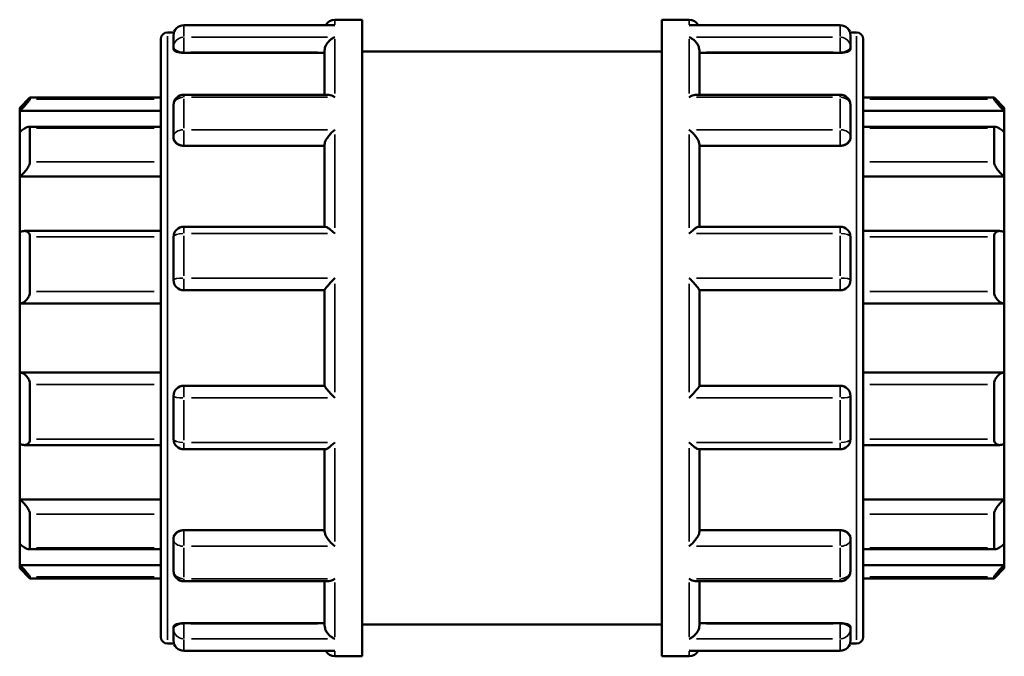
# Model space of a CAD drawing. Header units: millimetres. Extents: x -45 to 902, y -446 to 947.
# Tile 9 of 9: x 344 to 559, y 668 to 807. Entities that reach past the tile are written whole.
import ezdxf

# ---------------------------------------------------------------- set-up
doc = ezdxf.new("R2010")
doc.units = ezdxf.units.MM
doc.layers.add('Visible (ANSI)', color=7, linetype='Continuous', lineweight=50)
doc.layers.add('Visible Narrow (ANSI)', color=7, linetype='Continuous', lineweight=35)

msp = doc.modelspace()

# ---------------------------------------------------------------- linework, layer by layer
at = {"layer": 'Visible (ANSI)'}
for p, q in [((412.953, 806.672), (418.923, 806.672)), ((418.923, 667.672), (418.923, 806.672)), ((484.323, 667.672), (484.323, 806.672)), ((484.323, 806.672), (490.293, 806.672)), ((412.536, 805.467), (379.953, 805.467)), ((523.293, 805.467), (490.71, 805.467)), ((374.923, 671.952), (374.923, 802.392)), ((376.423, 803.892), (377.807, 803.892)), ((377.703, 800.706), (377.703, 803.217)), ((525.439, 803.892), (526.823, 803.892)), ((525.543, 803.217), (525.543, 800.706)), ((528.323, 802.392), (528.323, 671.952)), ((377.703, 800.706), (377.703, 800.239)), ((410.703, 790.281), (410.703, 799.933)), ((492.543, 790.281), (492.543, 799.933)), ((525.543, 800.239), (525.543, 800.706)), ((379.953, 799.456), (410.703, 799.456)), ((418.923, 799.722), (484.323, 799.722)), ((523.293, 799.456), (492.543, 799.456)), ((344.123, 787.422), (346.373, 789.672)), ((346.373, 789.672), (346.373, 789.298)), ((346.373, 789.672), (374.923, 789.672)), ((411.499, 790.281), (379.953, 790.281)), ((523.293, 790.281), (491.747, 790.281)), ((528.323, 789.672), (556.873, 789.672)), ((556.873, 789.298), (556.873, 789.672)), ((559.123, 787.422), (556.873, 789.672)), ((344.123, 786.745), (344.123, 787.422)), ((377.703, 781.172), (377.703, 788.031)), ((525.543, 788.031), (525.543, 781.172)), ((559.123, 787.422), (559.123, 786.745)), ((344.123, 786.745), (374.923, 786.745)), ((344.123, 782.11), (344.123, 786.745)), ((559.123, 786.745), (528.323, 786.745)), ((559.123, 786.745), (559.123, 782.11)), ((374.923, 783.308), (346.1, 783.308)), ((346.373, 783.023), (346.373, 775.662)), ((557.147, 783.308), (528.323, 783.308)), ((556.873, 775.662), (556.873, 783.023)), ((344.123, 772.445), (344.123, 782.11)), ((377.703, 781.172), (377.703, 780.902)), ((525.543, 780.902), (525.543, 781.172)), ((559.123, 782.11), (559.123, 772.445)), ((379.953, 779.151), (410.703, 779.151)), ((410.703, 761.468), (410.703, 779.446)), ((492.543, 761.468), (492.543, 779.446)), ((523.293, 779.151), (492.543, 779.151)), ((344.123, 772.445), (374.923, 772.445)), ((344.123, 760.31), (344.123, 772.445)), ((559.123, 772.445), (528.323, 772.445)), ((559.123, 772.445), (559.123, 760.31)), ((410.839, 761.468), (379.953, 761.468)), ((523.293, 761.468), (492.407, 761.468)), ((344.123, 744.672), (344.123, 760.31)), ((374.923, 760.54), (345.109, 760.54)), ((346.373, 759.236), (346.373, 747.324)), ((377.703, 749.847), (377.703, 759.218)), ((525.543, 759.218), (525.543, 749.847)), ((558.137, 760.54), (528.323, 760.54)), ((556.873, 747.324), (556.873, 759.236)), ((559.123, 760.31), (559.123, 744.672)), ((379.953, 747.597), (410.703, 747.597)), ((410.703, 726.714), (410.703, 747.631)), ((492.543, 726.714), (492.543, 747.631)), ((492.543, 747.597), (523.293, 747.597)), ((344.123, 744.672), (374.923, 744.672)), ((344.123, 729.672), (344.123, 744.672)), ((559.123, 744.672), (528.323, 744.672)), ((559.123, 744.672), (559.123, 729.672)), ((344.123, 714.035), (344.123, 729.672)), ((344.123, 729.672), (374.923, 729.672)), ((559.123, 729.672), (528.323, 729.672)), ((559.123, 729.672), (559.123, 714.035)), ((346.373, 727.021), (346.373, 715.109)), ((410.703, 726.747), (379.953, 726.747)), ((523.293, 726.747), (492.543, 726.747)), ((556.873, 715.109), (556.873, 727.021)), ((377.703, 715.127), (377.703, 724.497)), ((525.543, 724.497), (525.543, 715.127)), ((344.123, 701.899), (344.123, 714.035)), ((345.109, 713.805), (374.923, 713.805)), ((528.323, 713.805), (558.137, 713.805)), ((559.123, 714.035), (559.123, 701.899)), ((379.953, 712.877), (410.839, 712.877)), ((410.703, 694.899), (410.703, 712.877)), ((492.407, 712.877), (523.293, 712.877)), ((492.543, 694.899), (492.543, 712.877)), ((344.123, 692.235), (344.123, 701.899)), ((344.123, 701.899), (374.923, 701.899)), ((559.123, 701.899), (528.323, 701.899)), ((559.123, 701.899), (559.123, 692.235)), ((346.373, 698.683), (346.373, 691.321)), ((556.873, 691.321), (556.873, 698.683)), ((379.953, 695.194), (410.703, 695.194)), ((523.293, 695.194), (492.543, 695.194)), ((377.703, 693.443), (377.703, 693.173)), ((377.703, 686.313), (377.703, 693.173)), ((525.543, 693.173), (525.543, 693.443)), ((525.543, 693.173), (525.543, 686.313)), ((344.123, 687.599), (344.123, 692.235)), ((346.1, 691.036), (374.923, 691.036)), ((528.323, 691.036), (557.147, 691.036)), ((559.123, 692.235), (559.123, 687.599)), ((344.123, 686.922), (344.123, 687.599)), ((344.123, 687.599), (374.923, 687.599)), ((344.123, 686.922), (346.373, 684.672)), ((559.123, 687.599), (528.323, 687.599)), ((559.123, 686.922), (556.873, 684.672)), ((559.123, 687.599), (559.123, 686.922)), ((346.373, 685.047), (346.373, 684.672)), ((346.373, 684.672), (374.923, 684.672)), ((379.953, 684.063), (411.499, 684.063)), ((410.703, 674.411), (410.703, 684.063)), ((491.747, 684.063), (523.293, 684.063)), ((492.543, 674.411), (492.543, 684.063)), ((528.323, 684.672), (556.873, 684.672)), ((556.873, 684.672), (556.873, 685.047)), ((377.703, 674.106), (377.703, 673.638)), ((377.703, 671.128), (377.703, 673.638)), ((379.953, 674.888), (410.703, 674.888)), ((418.923, 674.622), (484.323, 674.622)), ((523.293, 674.888), (492.543, 674.888)), ((525.543, 673.638), (525.543, 674.106)), ((525.543, 673.638), (525.543, 671.128)), ((376.423, 670.452), (377.807, 670.452)), ((379.953, 668.878), (412.536, 668.878)), ((490.71, 668.878), (523.293, 668.878)), ((525.439, 670.452), (526.823, 670.452)), ((412.953, 667.672), (418.923, 667.672)), ((484.323, 667.672), (490.293, 667.672))]:
    msp.add_line(p, q, dxfattribs=at)
for centre, radius, start, end in [((412.953, 804.422), 2.25, 90, 152.33338), ((490.293, 804.422), 2.25, 27.66662, 90), ((379.953, 803.217), 2.25, 90, 180), ((523.293, 803.217), 2.25, 0, 90), ((376.423, 802.392), 1.5, 90, 180), ((526.823, 802.392), 1.5, 0, 90), ((379.953, 788.031), 2.25, 90, 180), ((523.293, 788.031), 2.25, 0, 90), ((379.953, 759.218), 2.25, 90, 180), ((523.293, 759.218), 2.25, 0, 90), ((379.953, 749.847), 2.25, 180, 270), ((523.293, 749.847), 2.25, 270, 0), ((379.953, 724.497), 2.25, 90, 180), ((523.293, 724.497), 2.25, 0, 90), ((379.953, 715.127), 2.25, 180, 270), ((523.293, 715.127), 2.25, 270, 0), ((379.953, 686.313), 2.25, 180, 270), ((523.293, 686.313), 2.25, 270, 0), ((376.423, 671.952), 1.5, 180, 270), ((379.953, 671.128), 2.25, 180, 270), ((523.293, 671.128), 2.25, 270, 0), ((526.823, 671.952), 1.5, 270, 0), ((412.953, 669.922), 2.25, 207.66662, 270), ((490.293, 669.922), 2.25, 270, 332.33338)]:
    msp.add_arc(centre, radius, start, end, dxfattribs=at)
for points, knots in [([(412.953, 805.427), (412.951, 805.427), (412.949, 805.428), (412.809, 805.454), (412.672, 805.467), (412.536, 805.467)], [-0.000956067, -0.000956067, -0.000956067, -0.000956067, 0, 0, 0.058613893, 0.058613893, 0.058613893, 0.058613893]), ([(490.71, 805.467), (490.574, 805.467), (490.437, 805.454), (490.298, 805.428), (490.295, 805.427), (490.293, 805.427)], [0.371508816, 0.371508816, 0.371508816, 0.371508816, 0.42955829, 0.42955829, 0.430505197, 0.430505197, 0.430505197, 0.430505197]), ([(410.703, 799.933), (410.703, 800.131), (410.733, 800.335), (410.851, 800.772), (410.946, 800.996), (411.213, 801.483), (411.401, 801.731), (411.801, 802.155), (412.017, 802.334), (412.469, 802.632), (412.708, 802.75), (412.949, 802.83), (412.951, 802.831), (412.953, 802.832)], [0, 0, 0, 0, 0.06327978, 0.06327978, 0.1359155, 0.1359155, 0.23264766, 0.23264766, 0.32869494, 0.32869494, 0.42955829, 0.42955829, 0.4305052, 0.4305052, 0.4305052, 0.4305052]), ([(490.293, 802.832), (490.295, 802.831), (490.298, 802.83), (490.534, 802.751), (490.769, 802.636), (491.214, 802.345), (491.427, 802.171), (491.829, 801.752), (492.019, 801.503), (492.292, 801.015), (492.388, 800.79), (492.51, 800.353), (492.542, 800.148), (492.543, 799.944), (492.543, 799.939), (492.543, 799.933)], [-0.00095607, -0.00095607, -0.00095607, -0.00095607, 0, 0, 0.10013426, 0.10013426, 0.19563454, 0.19563454, 0.2941931, 0.2941931, 0.36798874, 0.36798874, 0.43195184, 0.43195184, 0.43369219, 0.43369219, 0.43369219, 0.43369219]), ([(379.953, 799.456), (379.671, 799.456), (379.37, 799.477), (378.818, 799.559), (378.566, 799.621), (378.165, 799.762), (377.99, 799.851), (377.759, 800.043), (377.703, 800.145), (377.703, 800.239)], [0, 0, 0, 0, 0.08465853, 0.08465853, 0.16931707, 0.16931707, 0.25551298, 0.25551298, 0.34170889, 0.34170889, 0.34170889, 0.34170889]), ([(525.543, 800.239), (525.543, 800.145), (525.487, 800.043), (525.256, 799.851), (525.082, 799.762), (524.681, 799.621), (524.429, 799.559), (523.876, 799.477), (523.575, 799.456), (523.293, 799.456)], [0.34269651, 0.34269651, 0.34269651, 0.34269651, 0.42889242, 0.42889242, 0.51508833, 0.51508833, 0.59974687, 0.59974687, 0.6844054, 0.6844054, 0.6844054, 0.6844054]), ([(346.373, 789.298), (346.373, 789.278), (346.357, 789.242), (346.292, 789.138), (346.244, 789.07), (346.061, 788.831), (345.887, 788.622), (345.481, 788.159), (345.212, 787.865), (344.662, 787.287), (344.383, 787.003), (344.123, 786.745)], [0.42427081, 0.42427081, 0.42427081, 0.42427081, 0.47211976, 0.47211976, 0.51996871, 0.51996871, 0.61566661, 0.61566661, 0.73210411, 0.73210411, 0.84144983, 0.84144983, 0.84144983, 0.84144983]), ([(412.953, 789.733), (412.951, 789.734), (412.949, 789.736), (412.712, 789.892), (412.477, 790.02), (412.032, 790.201), (411.819, 790.258), (411.58, 790.279), (411.539, 790.281), (411.499, 790.281)], [-0.00095607, -0.00095607, -0.00095607, -0.00095607, 0, 0, 0.10013426, 0.10013426, 0.19563454, 0.19563454, 0.21557631, 0.21557631, 0.21557631, 0.21557631]), ([(491.747, 790.281), (491.713, 790.281), (491.679, 790.28), (491.445, 790.262), (491.229, 790.206), (490.777, 790.024), (490.538, 789.895), (490.298, 789.736), (490.295, 789.734), (490.293, 789.733)], [0.2160496, 0.2160496, 0.2160496, 0.2160496, 0.23264766, 0.23264766, 0.32869494, 0.32869494, 0.42955829, 0.42955829, 0.4305052, 0.4305052, 0.4305052, 0.4305052]), ([(559.123, 786.745), (558.863, 787.003), (558.584, 787.287), (558.035, 787.865), (557.765, 788.159), (557.36, 788.622), (557.185, 788.831), (557.002, 789.07), (556.954, 789.138), (556.89, 789.242), (556.873, 789.278), (556.873, 789.298)], [0.80901319, 0.80901319, 0.80901319, 0.80901319, 0.91835891, 0.91835891, 1.03479641, 1.03479641, 1.13049431, 1.13049431, 1.17834326, 1.17834326, 1.22619221, 1.22619221, 1.22619221, 1.22619221]), ([(344.123, 782.11), (344.383, 782.34), (344.662, 782.566), (345.212, 782.956), (345.481, 783.115), (345.887, 783.285), (346.061, 783.326), (346.244, 783.287), (346.292, 783.257), (346.357, 783.164), (346.373, 783.101), (346.373, 783.023)], [0.80901319, 0.80901319, 0.80901319, 0.80901319, 0.91835891, 0.91835891, 1.03479641, 1.03479641, 1.13049431, 1.13049431, 1.17834326, 1.17834326, 1.22619221, 1.22619221, 1.22619221, 1.22619221]), ([(410.703, 779.446), (410.703, 779.581), (410.733, 779.736), (410.851, 780.098), (410.946, 780.302), (411.213, 780.779), (411.401, 781.049), (411.801, 781.557), (412.017, 781.796), (412.469, 782.245), (412.708, 782.455), (412.949, 782.64), (412.951, 782.642), (412.953, 782.644)], [0, 0, 0, 0, 0.06327978, 0.06327978, 0.1359155, 0.1359155, 0.23264766, 0.23264766, 0.32869494, 0.32869494, 0.42955829, 0.42955829, 0.4305052, 0.4305052, 0.4305052, 0.4305052]), ([(490.293, 782.644), (490.295, 782.642), (490.298, 782.64), (490.534, 782.458), (490.769, 782.252), (491.214, 781.812), (491.427, 781.577), (491.829, 781.073), (492.019, 780.8), (492.292, 780.32), (492.388, 780.114), (492.51, 779.75), (492.542, 779.593), (492.543, 779.453), (492.543, 779.449), (492.543, 779.446)], [-0.00095607, -0.00095607, -0.00095607, -0.00095607, 0, 0, 0.10013426, 0.10013426, 0.19563454, 0.19563454, 0.2941931, 0.2941931, 0.36798874, 0.36798874, 0.43195184, 0.43195184, 0.43369219, 0.43369219, 0.43369219, 0.43369219]), ([(556.873, 783.023), (556.873, 783.101), (556.89, 783.164), (556.954, 783.257), (557.002, 783.287), (557.185, 783.326), (557.36, 783.285), (557.765, 783.115), (558.035, 782.956), (558.584, 782.566), (558.863, 782.34), (559.123, 782.11)], [0.42427081, 0.42427081, 0.42427081, 0.42427081, 0.47211976, 0.47211976, 0.51996871, 0.51996871, 0.61566661, 0.61566661, 0.73210411, 0.73210411, 0.84144983, 0.84144983, 0.84144983, 0.84144983]), ([(379.953, 779.151), (379.671, 779.151), (379.37, 779.195), (378.818, 779.375), (378.566, 779.51), (378.165, 779.821), (377.99, 780.02), (377.759, 780.452), (377.703, 780.685), (377.703, 780.902)], [0, 0, 0, 0, 0.08465853, 0.08465853, 0.16931707, 0.16931707, 0.25551298, 0.25551298, 0.34170889, 0.34170889, 0.34170889, 0.34170889]), ([(525.543, 780.902), (525.543, 780.685), (525.487, 780.452), (525.256, 780.02), (525.082, 779.821), (524.681, 779.51), (524.429, 779.375), (523.876, 779.195), (523.575, 779.151), (523.293, 779.151)], [0.34269651, 0.34269651, 0.34269651, 0.34269651, 0.42889242, 0.42889242, 0.51508833, 0.51508833, 0.59974687, 0.59974687, 0.6844054, 0.6844054, 0.6844054, 0.6844054]), ([(346.373, 775.662), (346.373, 775.553), (346.357, 775.431), (346.292, 775.17), (346.244, 775.03), (346.061, 774.604), (345.887, 774.307), (345.481, 773.728), (345.212, 773.412), (344.662, 772.866), (344.383, 772.632), (344.123, 772.445)], [0.42427081, 0.42427081, 0.42427081, 0.42427081, 0.47211976, 0.47211976, 0.51996871, 0.51996871, 0.61566661, 0.61566661, 0.73210411, 0.73210411, 0.84144983, 0.84144983, 0.84144983, 0.84144983]), ([(559.123, 772.445), (558.863, 772.632), (558.584, 772.866), (558.035, 773.412), (557.765, 773.728), (557.36, 774.307), (557.185, 774.604), (557.002, 775.03), (556.954, 775.17), (556.89, 775.431), (556.873, 775.553), (556.873, 775.662)], [0.80901319, 0.80901319, 0.80901319, 0.80901319, 0.91835891, 0.91835891, 1.03479641, 1.03479641, 1.13049431, 1.13049431, 1.17834326, 1.17834326, 1.22619221, 1.22619221, 1.22619221, 1.22619221]), ([(412.953, 759.955), (412.951, 759.958), (412.949, 759.96), (412.712, 760.186), (412.477, 760.4), (412.032, 760.777), (411.819, 760.944), (411.417, 761.226), (411.227, 761.341), (410.98, 761.446), (410.901, 761.468), (410.839, 761.468)], [-0.00095607, -0.00095607, -0.00095607, -0.00095607, 0, 0, 0.10013426, 0.10013426, 0.19563454, 0.19563454, 0.2941931, 0.2941931, 0.3520445, 0.3520445, 0.3520445, 0.3520445]), ([(492.407, 761.468), (492.348, 761.468), (492.273, 761.448), (492.033, 761.349), (491.846, 761.237), (491.445, 760.958), (491.229, 760.789), (490.777, 760.407), (490.538, 760.19), (490.298, 759.96), (490.295, 759.958), (490.293, 759.955)], [0.08088064, 0.08088064, 0.08088064, 0.08088064, 0.1359155, 0.1359155, 0.23264766, 0.23264766, 0.32869494, 0.32869494, 0.42955829, 0.42955829, 0.4305052, 0.4305052, 0.4305052, 0.4305052]), ([(344.123, 760.31), (344.383, 760.425), (344.662, 760.506), (345.212, 760.558), (345.481, 760.522), (345.887, 760.335), (346.061, 760.193), (346.244, 759.889), (346.292, 759.773), (346.357, 759.519), (346.373, 759.38), (346.373, 759.236)], [0.80901319, 0.80901319, 0.80901319, 0.80901319, 0.91835891, 0.91835891, 1.03479641, 1.03479641, 1.13049431, 1.13049431, 1.17834326, 1.17834326, 1.22619221, 1.22619221, 1.22619221, 1.22619221]), ([(556.873, 759.236), (556.873, 759.38), (556.89, 759.519), (556.954, 759.773), (557.002, 759.889), (557.185, 760.193), (557.36, 760.335), (557.765, 760.522), (558.035, 760.558), (558.584, 760.506), (558.863, 760.425), (559.123, 760.31)], [0.42427081, 0.42427081, 0.42427081, 0.42427081, 0.47211976, 0.47211976, 0.51996871, 0.51996871, 0.61566661, 0.61566661, 0.73210411, 0.73210411, 0.84144983, 0.84144983, 0.84144983, 0.84144983]), ([(410.703, 747.631), (410.703, 747.667), (410.733, 747.732), (410.851, 747.922), (410.946, 748.051), (411.213, 748.39), (411.401, 748.611), (411.801, 749.065), (412.017, 749.301), (412.469, 749.78), (412.708, 750.027), (412.949, 750.267), (412.951, 750.269), (412.953, 750.271)], [0, 0, 0, 0, 0.06327978, 0.06327978, 0.1359155, 0.1359155, 0.23264766, 0.23264766, 0.32869494, 0.32869494, 0.42955829, 0.42955829, 0.4305052, 0.4305052, 0.4305052, 0.4305052]), ([(490.293, 750.271), (490.295, 750.269), (490.298, 750.267), (490.534, 750.031), (490.769, 749.789), (491.214, 749.317), (491.427, 749.085), (491.829, 748.631), (492.019, 748.407), (492.292, 748.063), (492.388, 747.931), (492.51, 747.738), (492.542, 747.672), (492.543, 747.633), (492.543, 747.632), (492.543, 747.631)], [-0.00095607, -0.00095607, -0.00095607, -0.00095607, 0, 0, 0.10013426, 0.10013426, 0.19563454, 0.19563454, 0.2941931, 0.2941931, 0.36798874, 0.36798874, 0.43195184, 0.43195184, 0.43369219, 0.43369219, 0.43369219, 0.43369219]), ([(346.373, 747.324), (346.373, 747.168), (346.357, 747.007), (346.292, 746.688), (346.244, 746.53), (346.061, 746.079), (345.887, 745.808), (345.481, 745.334), (345.212, 745.116), (344.662, 744.811), (344.383, 744.717), (344.123, 744.672)], [0.42427081, 0.42427081, 0.42427081, 0.42427081, 0.47211976, 0.47211976, 0.51996871, 0.51996871, 0.61566661, 0.61566661, 0.73210411, 0.73210411, 0.84144983, 0.84144983, 0.84144983, 0.84144983]), ([(559.123, 744.672), (558.863, 744.717), (558.584, 744.811), (558.035, 745.116), (557.765, 745.334), (557.36, 745.808), (557.185, 746.079), (557.002, 746.53), (556.954, 746.688), (556.89, 747.007), (556.873, 747.168), (556.873, 747.324)], [0.80901319, 0.80901319, 0.80901319, 0.80901319, 0.91835891, 0.91835891, 1.03479641, 1.03479641, 1.13049431, 1.13049431, 1.17834326, 1.17834326, 1.22619221, 1.22619221, 1.22619221, 1.22619221]), ([(344.123, 729.672), (344.383, 729.628), (344.662, 729.533), (345.212, 729.228), (345.481, 729.01), (345.887, 728.537), (346.061, 728.266), (346.244, 727.815), (346.292, 727.657), (346.357, 727.338), (346.373, 727.177), (346.373, 727.021)], [0.80901319, 0.80901319, 0.80901319, 0.80901319, 0.91835891, 0.91835891, 1.03479641, 1.03479641, 1.13049431, 1.13049431, 1.17834326, 1.17834326, 1.22619221, 1.22619221, 1.22619221, 1.22619221]), ([(556.873, 727.021), (556.873, 727.177), (556.89, 727.338), (556.954, 727.657), (557.002, 727.815), (557.185, 728.266), (557.36, 728.537), (557.765, 729.01), (558.035, 729.228), (558.584, 729.533), (558.863, 729.628), (559.123, 729.672)], [0.42427081, 0.42427081, 0.42427081, 0.42427081, 0.47211976, 0.47211976, 0.51996871, 0.51996871, 0.61566661, 0.61566661, 0.73210411, 0.73210411, 0.84144983, 0.84144983, 0.84144983, 0.84144983]), ([(412.953, 724.073), (412.951, 724.075), (412.949, 724.078), (412.712, 724.314), (412.477, 724.556), (412.032, 725.028), (411.819, 725.26), (411.417, 725.714), (411.227, 725.938), (410.955, 726.282), (410.858, 726.413), (410.736, 726.607), (410.705, 726.673), (410.703, 726.712), (410.703, 726.713), (410.703, 726.714)], [-0.00095607, -0.00095607, -0.00095607, -0.00095607, 0, 0, 0.10013426, 0.10013426, 0.19563454, 0.19563454, 0.2941931, 0.2941931, 0.36798874, 0.36798874, 0.43195184, 0.43195184, 0.43369219, 0.43369219, 0.43369219, 0.43369219]), ([(492.543, 726.714), (492.543, 726.677), (492.514, 726.613), (492.395, 726.423), (492.3, 726.294), (492.033, 725.955), (491.846, 725.734), (491.445, 725.28), (491.229, 725.044), (490.777, 724.564), (490.538, 724.318), (490.298, 724.078), (490.295, 724.075), (490.293, 724.073)], [0, 0, 0, 0, 0.06327978, 0.06327978, 0.1359155, 0.1359155, 0.23264766, 0.23264766, 0.32869494, 0.32869494, 0.42955829, 0.42955829, 0.4305052, 0.4305052, 0.4305052, 0.4305052]), ([(346.373, 715.109), (346.373, 714.964), (346.357, 714.826), (346.292, 714.571), (346.244, 714.455), (346.061, 714.152), (345.887, 714.01), (345.481, 713.823), (345.212, 713.786), (344.662, 713.839), (344.383, 713.92), (344.123, 714.035)], [0.42427081, 0.42427081, 0.42427081, 0.42427081, 0.47211976, 0.47211976, 0.51996871, 0.51996871, 0.61566661, 0.61566661, 0.73210411, 0.73210411, 0.84144983, 0.84144983, 0.84144983, 0.84144983]), ([(410.839, 712.877), (410.898, 712.877), (410.974, 712.897), (411.213, 712.996), (411.401, 713.108), (411.801, 713.387), (412.017, 713.556), (412.469, 713.938), (412.708, 714.154), (412.949, 714.385), (412.951, 714.387), (412.953, 714.389)], [0.08088064, 0.08088064, 0.08088064, 0.08088064, 0.1359155, 0.1359155, 0.23264766, 0.23264766, 0.32869494, 0.32869494, 0.42955829, 0.42955829, 0.4305052, 0.4305052, 0.4305052, 0.4305052]), ([(490.293, 714.389), (490.295, 714.387), (490.298, 714.385), (490.534, 714.158), (490.769, 713.945), (491.214, 713.568), (491.427, 713.401), (491.829, 713.118), (492.019, 713.003), (492.266, 712.899), (492.346, 712.877), (492.407, 712.877)], [-0.00095607, -0.00095607, -0.00095607, -0.00095607, 0, 0, 0.10013426, 0.10013426, 0.19563454, 0.19563454, 0.2941931, 0.2941931, 0.3520445, 0.3520445, 0.3520445, 0.3520445]), ([(559.123, 714.035), (558.863, 713.92), (558.584, 713.839), (558.035, 713.786), (557.765, 713.823), (557.36, 714.01), (557.185, 714.152), (557.002, 714.455), (556.954, 714.571), (556.89, 714.826), (556.873, 714.964), (556.873, 715.109)], [0.80901319, 0.80901319, 0.80901319, 0.80901319, 0.91835891, 0.91835891, 1.03479641, 1.03479641, 1.13049431, 1.13049431, 1.17834326, 1.17834326, 1.22619221, 1.22619221, 1.22619221, 1.22619221]), ([(344.123, 701.899), (344.383, 701.712), (344.662, 701.479), (345.212, 700.933), (345.481, 700.616), (345.887, 700.037), (346.061, 699.741), (346.244, 699.314), (346.292, 699.175), (346.357, 698.913), (346.373, 698.792), (346.373, 698.683)], [0.80901319, 0.80901319, 0.80901319, 0.80901319, 0.91835891, 0.91835891, 1.03479641, 1.03479641, 1.13049431, 1.13049431, 1.17834326, 1.17834326, 1.22619221, 1.22619221, 1.22619221, 1.22619221]), ([(556.873, 698.683), (556.873, 698.792), (556.89, 698.913), (556.954, 699.175), (557.002, 699.314), (557.185, 699.741), (557.36, 700.037), (557.765, 700.616), (558.035, 700.933), (558.584, 701.479), (558.863, 701.712), (559.123, 701.899)], [0.42427081, 0.42427081, 0.42427081, 0.42427081, 0.47211976, 0.47211976, 0.51996871, 0.51996871, 0.61566661, 0.61566661, 0.73210411, 0.73210411, 0.84144983, 0.84144983, 0.84144983, 0.84144983]), ([(377.703, 693.443), (377.703, 693.66), (377.759, 693.893), (377.99, 694.325), (378.165, 694.523), (378.566, 694.835), (378.818, 694.97), (379.37, 695.149), (379.671, 695.194), (379.953, 695.194)], [-0.34170889, -0.34170889, -0.34170889, -0.34170889, -0.25551298, -0.25551298, -0.16931707, -0.16931707, -0.08465853, -0.08465853, 0, 0, 0, 0]), ([(412.953, 691.701), (412.951, 691.703), (412.949, 691.704), (412.712, 691.887), (412.477, 692.093), (412.032, 692.533), (411.819, 692.768), (411.417, 693.272), (411.227, 693.545), (410.955, 694.025), (410.858, 694.231), (410.736, 694.595), (410.705, 694.751), (410.703, 694.892), (410.703, 694.895), (410.703, 694.899)], [-0.00095607, -0.00095607, -0.00095607, -0.00095607, 0, 0, 0.10013426, 0.10013426, 0.19563454, 0.19563454, 0.2941931, 0.2941931, 0.36798874, 0.36798874, 0.43195184, 0.43195184, 0.43369219, 0.43369219, 0.43369219, 0.43369219]), ([(492.543, 694.899), (492.543, 694.764), (492.514, 694.609), (492.395, 694.247), (492.3, 694.043), (492.033, 693.566), (491.846, 693.295), (491.445, 692.788), (491.229, 692.549), (490.777, 692.1), (490.538, 691.89), (490.298, 691.704), (490.295, 691.703), (490.293, 691.701)], [0, 0, 0, 0, 0.06327978, 0.06327978, 0.1359155, 0.1359155, 0.23264766, 0.23264766, 0.32869494, 0.32869494, 0.42955829, 0.42955829, 0.4305052, 0.4305052, 0.4305052, 0.4305052]), ([(523.293, 695.194), (523.575, 695.194), (523.876, 695.149), (524.429, 694.97), (524.681, 694.835), (525.082, 694.523), (525.256, 694.325), (525.487, 693.893), (525.543, 693.66), (525.543, 693.443)], [0.6844054, 0.6844054, 0.6844054, 0.6844054, 0.76906393, 0.76906393, 0.85372246, 0.85372246, 0.93991838, 0.93991838, 1.02611429, 1.02611429, 1.02611429, 1.02611429]), ([(346.373, 691.321), (346.373, 691.244), (346.357, 691.18), (346.292, 691.087), (346.244, 691.058), (346.061, 691.018), (345.887, 691.059), (345.481, 691.23), (345.212, 691.389), (344.662, 691.779), (344.383, 692.005), (344.123, 692.235)], [0.42427081, 0.42427081, 0.42427081, 0.42427081, 0.47211976, 0.47211976, 0.51996871, 0.51996871, 0.61566661, 0.61566661, 0.73210411, 0.73210411, 0.84144983, 0.84144983, 0.84144983, 0.84144983]), ([(559.123, 692.235), (558.863, 692.005), (558.584, 691.779), (558.035, 691.389), (557.765, 691.23), (557.36, 691.059), (557.185, 691.018), (557.002, 691.058), (556.954, 691.087), (556.89, 691.18), (556.873, 691.244), (556.873, 691.321)], [0.80901319, 0.80901319, 0.80901319, 0.80901319, 0.91835891, 0.91835891, 1.03479641, 1.03479641, 1.13049431, 1.13049431, 1.17834326, 1.17834326, 1.22619221, 1.22619221, 1.22619221, 1.22619221]), ([(344.123, 687.599), (344.383, 687.342), (344.662, 687.058), (345.212, 686.479), (345.481, 686.185), (345.887, 685.722), (346.061, 685.514), (346.244, 685.274), (346.292, 685.207), (346.357, 685.102), (346.373, 685.066), (346.373, 685.047)], [0.80901319, 0.80901319, 0.80901319, 0.80901319, 0.91835891, 0.91835891, 1.03479641, 1.03479641, 1.13049431, 1.13049431, 1.17834326, 1.17834326, 1.22619221, 1.22619221, 1.22619221, 1.22619221]), ([(556.873, 685.047), (556.873, 685.066), (556.89, 685.102), (556.954, 685.207), (557.002, 685.274), (557.185, 685.514), (557.36, 685.722), (557.765, 686.185), (558.035, 686.479), (558.584, 687.058), (558.863, 687.342), (559.123, 687.599)], [0.42427081, 0.42427081, 0.42427081, 0.42427081, 0.47211976, 0.47211976, 0.51996871, 0.51996871, 0.61566661, 0.61566661, 0.73210411, 0.73210411, 0.84144983, 0.84144983, 0.84144983, 0.84144983]), ([(411.499, 684.063), (411.533, 684.063), (411.567, 684.065), (411.801, 684.082), (412.017, 684.139), (412.469, 684.32), (412.708, 684.45), (412.949, 684.609), (412.951, 684.61), (412.953, 684.612)], [0.2160496, 0.2160496, 0.2160496, 0.2160496, 0.23264766, 0.23264766, 0.32869494, 0.32869494, 0.42955829, 0.42955829, 0.4305052, 0.4305052, 0.4305052, 0.4305052]), ([(490.293, 684.612), (490.295, 684.61), (490.298, 684.609), (490.534, 684.452), (490.769, 684.325), (491.214, 684.144), (491.427, 684.086), (491.666, 684.065), (491.707, 684.063), (491.747, 684.063)], [-0.00095607, -0.00095607, -0.00095607, -0.00095607, 0, 0, 0.10013426, 0.10013426, 0.19563454, 0.19563454, 0.21557631, 0.21557631, 0.21557631, 0.21557631]), ([(377.703, 674.106), (377.703, 674.2), (377.759, 674.302), (377.99, 674.493), (378.165, 674.582), (378.566, 674.724), (378.818, 674.785), (379.37, 674.868), (379.671, 674.888), (379.953, 674.888)], [-0.34170889, -0.34170889, -0.34170889, -0.34170889, -0.25551298, -0.25551298, -0.16931707, -0.16931707, -0.08465853, -0.08465853, 0, 0, 0, 0]), ([(412.953, 671.513), (412.951, 671.513), (412.949, 671.514), (412.712, 671.594), (412.477, 671.708), (412.032, 671.999), (411.819, 672.174), (411.417, 672.593), (411.227, 672.841), (410.955, 673.329), (410.858, 673.555), (410.736, 673.992), (410.705, 674.196), (410.703, 674.401), (410.703, 674.406), (410.703, 674.411)], [-0.00095607, -0.00095607, -0.00095607, -0.00095607, 0, 0, 0.10013426, 0.10013426, 0.19563454, 0.19563454, 0.2941931, 0.2941931, 0.36798874, 0.36798874, 0.43195184, 0.43195184, 0.43369219, 0.43369219, 0.43369219, 0.43369219]), ([(492.543, 674.411), (492.543, 674.213), (492.514, 674.01), (492.395, 673.573), (492.3, 673.349), (492.033, 672.862), (491.846, 672.614), (491.445, 672.189), (491.229, 672.01), (490.777, 671.712), (490.538, 671.595), (490.298, 671.514), (490.295, 671.513), (490.293, 671.513)], [0, 0, 0, 0, 0.06327978, 0.06327978, 0.1359155, 0.1359155, 0.23264766, 0.23264766, 0.32869494, 0.32869494, 0.42955829, 0.42955829, 0.4305052, 0.4305052, 0.4305052, 0.4305052]), ([(523.293, 674.888), (523.575, 674.888), (523.876, 674.868), (524.429, 674.785), (524.681, 674.724), (525.082, 674.582), (525.256, 674.493), (525.487, 674.302), (525.543, 674.2), (525.543, 674.106)], [0.6844054, 0.6844054, 0.6844054, 0.6844054, 0.76906393, 0.76906393, 0.85372246, 0.85372246, 0.93991838, 0.93991838, 1.02611429, 1.02611429, 1.02611429, 1.02611429]), ([(412.536, 668.878), (412.672, 668.878), (412.809, 668.891), (412.949, 668.917), (412.951, 668.917), (412.953, 668.918)], [0.371508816, 0.371508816, 0.371508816, 0.371508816, 0.42955829, 0.42955829, 0.430505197, 0.430505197, 0.430505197, 0.430505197]), ([(490.293, 668.918), (490.295, 668.917), (490.298, 668.917), (490.437, 668.891), (490.574, 668.878), (490.71, 668.878)], [-0.000956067, -0.000956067, -0.000956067, -0.000956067, 0, 0, 0.058613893, 0.058613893, 0.058613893, 0.058613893])]:
    msp.add_open_spline(points, degree=3, knots=knots, dxfattribs=at)
at = {"layer": 'Visible Narrow (ANSI)'}
for p, q in [((412.953, 806.669), (412.953, 805.548)), ((490.293, 805.548), (490.293, 806.669)), ((379.953, 805.431), (379.953, 805.467)), ((379.953, 805.33), (379.953, 802.995)), ((381.603, 805.427), (411.303, 805.427)), ((491.943, 805.427), (521.643, 805.427)), ((523.293, 805.467), (523.293, 805.431)), ((523.293, 802.995), (523.293, 805.33)), ((376.423, 803.071), (376.423, 671.274)), ((379.953, 799.757), (379.953, 802.759)), ((411.303, 802.832), (381.603, 802.832)), ((412.953, 802.388), (412.953, 790.586)), ((490.293, 790.586), (490.293, 802.388)), ((521.643, 802.832), (491.943, 802.832)), ((523.293, 802.759), (523.293, 799.757)), ((526.823, 671.274), (526.823, 803.071)), ((379.953, 799.463), (379.953, 799.575)), ((381.491, 799.581), (409.166, 799.581)), ((494.081, 799.581), (521.756, 799.581)), ((523.293, 799.575), (523.293, 799.463)), ((373.496, 789.298), (347.801, 789.298)), ((379.953, 789.784), (379.953, 790.28)), ((379.953, 789.403), (379.953, 783.022)), ((381.603, 789.733), (411.303, 789.733)), ((491.943, 789.733), (521.643, 789.733)), ((523.293, 790.28), (523.293, 789.784)), ((523.293, 783.022), (523.293, 789.403)), ((555.446, 789.298), (529.751, 789.298)), ((347.801, 783.023), (373.496, 783.023)), ((411.303, 782.644), (381.603, 782.644)), ((521.643, 782.644), (491.943, 782.644)), ((529.751, 783.023), (555.446, 783.023)), ((379.953, 779.329), (379.953, 782.488)), ((412.953, 781.639), (412.953, 761.196)), ((490.293, 761.196), (490.293, 781.639)), ((523.293, 782.488), (523.293, 779.329)), ((379.953, 779.155), (379.953, 779.219)), ((381.491, 779.223), (409.166, 779.223)), ((494.081, 779.223), (521.756, 779.223)), ((523.293, 779.219), (523.293, 779.155)), ((373.496, 775.662), (347.801, 775.662)), ((555.446, 775.662), (529.751, 775.662)), ((379.953, 760.085), (379.953, 761.464)), ((523.293, 761.464), (523.293, 760.085)), ((347.801, 759.236), (373.496, 759.236)), ((379.953, 759.481), (379.953, 750.764)), ((381.603, 759.955), (411.303, 759.955)), ((491.943, 759.955), (521.643, 759.955)), ((523.293, 750.764), (523.293, 759.481)), ((529.751, 759.236), (555.446, 759.236)), ((379.953, 747.606), (379.953, 750.076)), ((411.303, 750.271), (381.603, 750.271)), ((412.953, 748.975), (412.953, 725.37)), ((490.293, 725.37), (490.293, 748.975)), ((521.643, 750.271), (491.943, 750.271)), ((523.293, 750.076), (523.293, 747.606)), ((373.496, 747.324), (347.801, 747.324)), ((555.446, 747.324), (529.751, 747.324)), ((347.801, 727.021), (373.496, 727.021)), ((379.953, 724.269), (379.953, 726.739)), ((523.293, 726.739), (523.293, 724.269)), ((529.751, 727.021), (555.446, 727.021)), ((379.953, 723.581), (379.953, 714.864)), ((381.603, 724.073), (411.303, 724.073)), ((491.943, 724.073), (521.643, 724.073)), ((523.293, 714.864), (523.293, 723.581)), ((373.496, 715.109), (347.801, 715.109)), ((379.953, 712.881), (379.953, 714.259)), ((411.303, 714.389), (381.603, 714.389)), ((521.643, 714.389), (491.943, 714.389)), ((523.293, 714.259), (523.293, 712.881)), ((555.446, 715.109), (529.751, 715.109)), ((412.953, 713.148), (412.953, 692.706)), ((490.293, 692.706), (490.293, 713.148)), ((347.801, 698.683), (373.496, 698.683)), ((529.751, 698.683), (555.446, 698.683)), ((379.953, 695.125), (379.953, 695.19)), ((379.953, 691.856), (379.953, 695.015)), ((409.166, 695.122), (381.491, 695.122)), ((521.756, 695.122), (494.081, 695.122)), ((523.293, 695.19), (523.293, 695.125)), ((523.293, 695.015), (523.293, 691.856)), ((373.496, 691.321), (347.801, 691.321)), ((379.953, 691.323), (379.953, 684.941)), ((381.603, 691.701), (411.303, 691.701)), ((491.943, 691.701), (521.643, 691.701)), ((523.293, 684.941), (523.293, 691.323)), ((555.446, 691.321), (529.751, 691.321)), ((347.801, 685.047), (373.496, 685.047)), ((379.953, 684.065), (379.953, 684.56)), ((411.303, 684.612), (381.603, 684.612)), ((412.953, 683.759), (412.953, 671.957)), ((490.293, 671.957), (490.293, 683.759)), ((521.643, 684.612), (491.943, 684.612)), ((523.293, 684.56), (523.293, 684.065)), ((529.751, 685.047), (555.446, 685.047)), ((379.953, 674.77), (379.953, 674.882)), ((379.953, 671.586), (379.953, 674.588)), ((409.166, 674.763), (381.491, 674.763)), ((521.756, 674.763), (494.081, 674.763)), ((523.293, 674.882), (523.293, 674.77)), ((523.293, 674.588), (523.293, 671.586)), ((379.953, 671.35), (379.953, 669.014)), ((381.603, 671.513), (411.303, 671.513)), ((491.943, 671.513), (521.643, 671.513)), ((523.293, 669.014), (523.293, 671.35)), ((379.953, 668.878), (379.953, 668.914)), ((411.303, 668.918), (381.603, 668.918)), ((412.953, 668.797), (412.953, 667.675)), ((490.293, 667.675), (490.293, 668.797)), ((521.643, 668.918), (491.943, 668.918)), ((523.293, 668.914), (523.293, 668.878))]:
    msp.add_line(p, q, dxfattribs=at)
for centre, major_axis, ratio, start_param, end_param in [((379.953, 803.217), (-2.25, 0), 0.9820778, 4.7909288, 6.2046455), ((523.293, 803.217), (2.25, 0), 0.9820778, 0.0785398, 1.4922565), ((379.953, 800.706), (-2.25, 0), 0.9447423, 4.7909288, 6.2046455), ((523.293, 800.706), (2.25, 0), 0.9447423, 0.0785398, 1.4922565), ((379.953, 800.706), (-2.25, 0), 0.5, 0.0785398, 1.4922565), ((523.293, 800.706), (2.25, 0), 0.5, 4.7909288, 6.2046455), ((379.953, 788.031), (-2.25, 0), 0.7562664, 4.7909288, 6.2046455), ((523.293, 788.031), (2.25, 0), 0.7562664, 0.0785398, 1.4922565), ((379.953, 781.172), (-2.25, 0), 0.6542638, 4.7909288, 6.2046455), ((523.293, 781.172), (2.25, 0), 0.6542638, 0.0785398, 1.4922565), ((379.953, 781.172), (-2.25, 0), 0.8660254, 0.0785398, 1.4922565), ((523.293, 781.172), (2.25, 0), 0.8660254, 4.7909288, 6.2046455), ((379.953, 759.218), (-2.25, 0), 0.3278141, 4.7909288, 6.2046455), ((523.293, 759.218), (2.25, 0), 0.3278141, 0.0785398, 1.4922565), ((379.953, 749.847), (-2.25, 0), 0.1884758, 4.7909288, 6.2046455), ((523.293, 749.847), (2.25, 0), 0.1884758, 0.0785398, 1.4922565), ((379.953, 724.497), (-2.25, 0), 0.1884758, 0.0785398, 1.4922565), ((523.293, 724.497), (2.25, 0), 0.1884758, 4.7909288, 6.2046455), ((379.953, 715.127), (-2.25, 0), 0.3278141, 0.0785398, 1.4922565), ((523.293, 715.127), (2.25, 0), 0.3278141, 4.7909288, 6.2046455), ((379.953, 693.173), (-2.25, 0), 0.8660254, 4.7909288, 6.2046455), ((523.293, 693.173), (2.25, 0), 0.8660254, 0.0785398, 1.4922565), ((379.953, 693.173), (-2.25, 0), 0.6542638, 0.0785398, 1.4922565), ((523.293, 693.173), (2.25, 0), 0.6542638, 4.7909288, 6.2046455), ((379.953, 686.313), (-2.25, 0), 0.7562664, 0.0785398, 1.4922565), ((523.293, 686.313), (2.25, 0), 0.7562664, 4.7909288, 6.2046455), ((379.953, 673.638), (-2.25, 0), 0.5, 4.7909288, 6.2046455), ((379.953, 673.638), (-2.25, 0), 0.9447423, 0.0785398, 1.4922565), ((523.293, 673.638), (2.25, 0), 0.5, 0.0785398, 1.4922565), ((523.293, 673.638), (2.25, 0), 0.9447423, 4.7909288, 6.2046455), ((379.953, 671.128), (-2.25, 0), 0.9820778, 0.0785398, 1.4922565), ((523.293, 671.128), (2.25, 0), 0.9820778, 4.7909288, 6.2046455)]:
    msp.add_ellipse(centre, major_axis=major_axis, ratio=ratio, start_param=start_param, end_param=end_param, dxfattribs=at)

doc.saveas('drawing.dxf')
